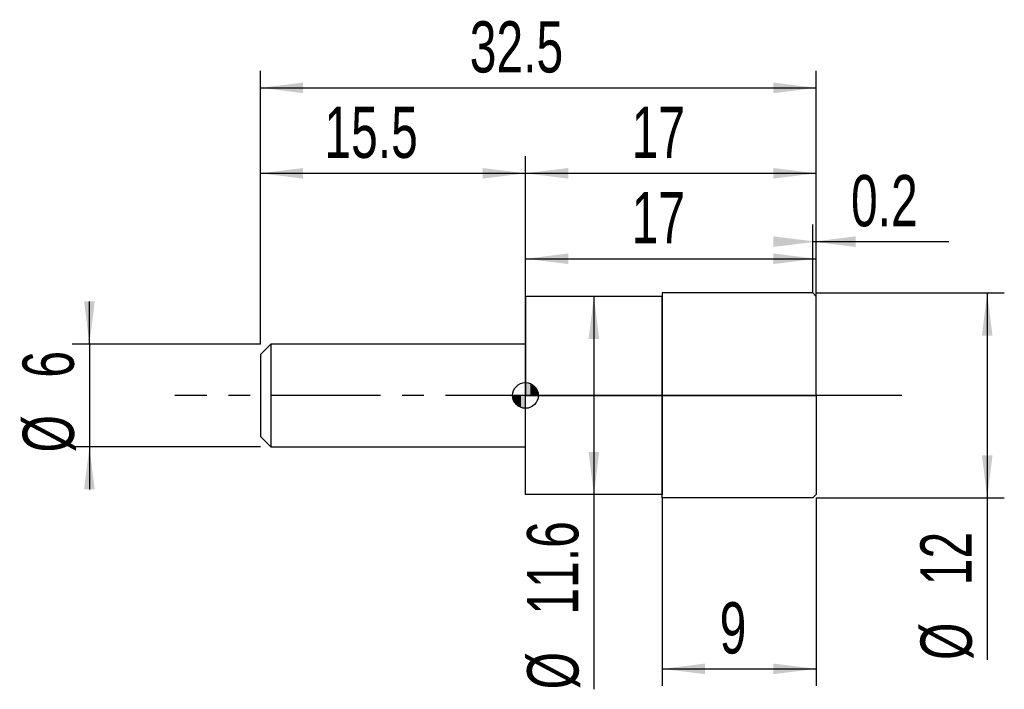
# Model space of a CAD drawing. Extents: x -14.1 to 43.5, y -17.2 to 22.
import ezdxf
from ezdxf.enums import TextEntityAlignment as Align

# ---------------------------------------------------------------- set-up
doc = ezdxf.new("R2010")
doc.units = 0
doc.linetypes.add('CENTER', pattern=[10.16, 6.35, -1.27, 1.27, -1.27])
doc.layers.get('0').update_dxf_attribs({"linetype": 'CONTINUOUS'})
for name, color, linetype in [('1', 4, 'CONTINUOUS'), ('2', 7, 'CONTINUOUS'), ('4', 2, 'CENTER'), ('CUT', 1, 'CONTINUOUS'), ('NOCUT', 7, 'CONTINUOUS'), ('SK1', 4, 'CONTINUOUS'), ('SK2', 7, 'CONTINUOUS'), ('SK4', 2, 'CENTER')]:
    doc.layers.add(name, color=color, linetype=linetype)
doc.dimstyles.new('SLDDIMSTYLE0', dxfattribs={"dimtxt": 3, "dimasz": 2.5, "dimexe": 0, "dimexo": 0.0625, "dimgap": 0.75, "dimtad": 1, "dimrnd": 1e-09, "dimzin": 12, "dimsah": 1, "dimcen": 0.09, "dimazin": 3, "dimtfac": 1, "dimtofl": 0, "dimtmove": 0, "dimatfit": 3})
doc.dimstyles.new('SLDDIMSTYLE1', dxfattribs={"dimtxt": 3, "dimasz": 2.5, "dimexe": 0, "dimexo": 0.0625, "dimgap": 0.75, "dimtad": 1, "dimrnd": 1e-09, "dimsah": 1, "dimcen": 0.09, "dimazin": 3, "dimtfac": 1, "dimtofl": 0, "dimtmove": 0, "dimatfit": 3})
doc.dimstyles.new('SLDDIMSTYLE2', dxfattribs={"dimtxt": 3, "dimasz": 2.5, "dimexe": 0, "dimexo": 0.0625, "dimgap": 0.75, "dimtad": 1, "dimrnd": 1e-09, "dimzin": 12, "dimsah": 1, "dimcen": 0.09, "dimazin": 3, "dimtfac": 1, "dimtmove": 0, "dimatfit": 3})

# ---------------------------------------------------------------- blocks, each defined once
blk = doc.blocks.new('_D')
at = {"layer": '2'}
for p, q in [((23.5, -6), (23.5, -17)), ((32.5, -6), (32.5, -17)), ((23.5, -16), (32.5, -16))]:
    blk.add_line(p, q, dxfattribs=at)
for points in [[(23.5, -16), (26, -16.31), (26, -15.69)], [(32.5, -16), (30, -15.69), (30, -16.31)]]:
    blk.add_solid(points, dxfattribs=at)
at = {"layer": '2', "width": 0.7}
blk.add_text('9', height=3, dxfattribs=at).set_placement((26.854, -16), align=Align.BOTTOM_LEFT)
blk = doc.blocks.new('_D_1')
at = {"layer": '2'}
for p, q in [((32.5, 6), (43.5, 6)), ((42.5, 6), (42.5, -6)), ((32.5, -6), (43.5, -6)), ((42.5, -6), (42.5, -15.479))]:
    blk.add_line(p, q, dxfattribs=at)
for points in [[(42.5, 6), (42.19, 3.5), (42.81, 3.5)], [(42.5, -6), (42.81, -3.5), (42.19, -3.5)]]:
    blk.add_solid(points, dxfattribs=at)
at = {"layer": '2', "width": 0.7}
for s, p in [('12', (42.492, -11.105)), ('%%c', (42.5, -15.479))]:
    blk.add_text(s, height=3, rotation=90, dxfattribs=at).set_placement(p, align=Align.BOTTOM_LEFT)
blk = doc.blocks.new('_D_2')
at = {"layer": '2'}
for p, q in [((15.5, 5.8), (15.5, 9)), ((32.5, 5.8), (32.5, 9)), ((15.5, 8), (32.5, 8))]:
    blk.add_line(p, q, dxfattribs=at)
for points in [[(15.5, 8), (18, 7.69), (18, 8.31)], [(32.5, 8), (30, 8.31), (30, 7.69)]]:
    blk.add_solid(points, dxfattribs=at)
at = {"layer": '2', "width": 0.7}
blk.add_text('17', height=3, dxfattribs=at).set_placement((21.708, 8), align=Align.BOTTOM_LEFT)
blk = doc.blocks.new('_D_3')
at = {"layer": '2'}
for p, q in [((23.5, 5.8), (18.5, 5.8)), ((19.5, 5.8), (19.5, -5.8)), ((23.5, -5.8), (18.5, -5.8)), ((19.5, -5.8), (19.5, -17.197))]:
    blk.add_line(p, q, dxfattribs=at)
for points in [[(19.5, 5.8), (19.19, 3.3), (19.81, 3.3)], [(19.5, -5.8), (19.81, -3.3), (19.19, -3.3)]]:
    blk.add_solid(points, dxfattribs=at)
at = {"layer": '2', "width": 0.7}
for s, p in [('11.6', (19.492, -12.823)), ('%%c', (19.5, -17.197))]:
    blk.add_text(s, height=3, rotation=90, dxfattribs=at).set_placement(p, align=Align.BOTTOM_LEFT)
blk = doc.blocks.new('_D_4')
at = {"layer": '2'}
for p, q in [((32.3, 6), (32.3, 10)), ((32.5, 6), (32.5, 10)), ((32.3, 9), (32.5, 9)), ((32.5, 9), (40.265, 9))]:
    blk.add_line(p, q, dxfattribs=at)
for points in [[(32.5, 9), (30, 9.31), (30, 8.69)], [(32.3, 9), (34.8, 8.69), (34.8, 9.31)]]:
    blk.add_solid(points, dxfattribs=at)
at = {"layer": '2', "width": 0.7}
blk.add_text('0.2', height=3, dxfattribs=at).set_placement((34.535, 9), align=Align.BOTTOM_LEFT)
blk = doc.blocks.new('_D_5')
at = {"layer": 'SK2'}
for p, q in [((0, 3), (0, 19)), ((32.5, 3), (32.5, 19)), ((0, 18), (32.5, 18))]:
    blk.add_line(p, q, dxfattribs=at)
for points in [[(0, 18), (2.5, 17.69), (2.5, 18.31)], [(32.5, 18), (30, 18.31), (30, 17.69)]]:
    blk.add_solid(points, dxfattribs=at)
at = {"layer": 'SK2', "width": 0.7}
blk.add_text('32.5', height=3, dxfattribs=at).set_placement((12.24, 18), align=Align.BOTTOM_LEFT)
blk = doc.blocks.new('_D_6')
at = {"layer": 'SK2'}
for p, q in [((0, 3), (0, 14)), ((15.5, 3), (15.5, 14)), ((0, 13), (15.5, 13))]:
    blk.add_line(p, q, dxfattribs=at)
for points in [[(0, 13), (2.5, 12.69), (2.5, 13.31)], [(15.5, 13), (13, 13.31), (13, 12.69)]]:
    blk.add_solid(points, dxfattribs=at)
at = {"layer": 'SK2', "width": 0.7}
blk.add_text('15.5', height=3, dxfattribs=at).set_placement((3.74, 13), align=Align.BOTTOM_LEFT)
blk = doc.blocks.new('_D_7')
at = {"layer": 'SK2'}
for p, q in [((15.5, 0), (15.5, 14)), ((32.5, 0), (32.5, 14)), ((15.5, 13), (32.5, 13))]:
    blk.add_line(p, q, dxfattribs=at)
for points in [[(15.5, 13), (18, 12.69), (18, 13.31)], [(32.5, 13), (30, 13.31), (30, 12.69)]]:
    blk.add_solid(points, dxfattribs=at)
at = {"layer": 'SK2', "width": 0.7}
blk.add_text('17', height=3, dxfattribs=at).set_placement((21.708, 13), align=Align.BOTTOM_LEFT)
blk = doc.blocks.new('_D_8')
at = {"layer": 'SK2'}
for p, q in [((-10, 3), (-10, 5.5)), ((0, 3), (-11, 3)), ((-10, 3), (-10, -3)), ((0, -3), (-11, -3)), ((-10, -3), (-10, -5.5))]:
    blk.add_line(p, q, dxfattribs=at)
for points in [[(-10, 3), (-9.69, 5.5), (-10.31, 5.5)], [(-10, -3), (-10.31, -5.5), (-9.69, -5.5)]]:
    blk.add_solid(points, dxfattribs=at)
at = {"layer": 'SK2', "width": 0.7}
for s, p in [('6', (-10.008, 1.041)), ('%%c', (-10, -3.333))]:
    blk.add_text(s, height=3, rotation=90, dxfattribs=at).set_placement(p, align=Align.BOTTOM_LEFT)
blk = doc.blocks.new('*U11')
at = {"color": 0, "linetype": 'CONTINUOUS'}
for points in [[(0, 0), (0, 0.75), (0.146, 0)], [(0.146, 0), (0, 0.75), (0.146, 0.736)], [(0.146, 0), (0.146, 0.736), (0.287, 0)], [(0.287, 0), (0.146, 0.736), (0.287, 0.693)], [(0.287, 0), (0.287, 0.693), (0.417, 0)], [(0.417, 0), (0.287, 0.693), (0.417, 0.624)], [(0.417, 0), (0.417, 0.624), (0.53, 0)], [(0.53, 0), (0.417, 0.624), (0.53, 0.53)], [(0.53, 0), (0.53, 0.53), (0.624, 0)], [(0.624, 0), (0.53, 0.53), (0.624, 0.417)], [(0.624, 0), (0.624, 0.417), (0.693, 0)], [(0.693, 0), (0.624, 0.417), (0.693, 0.287)], [(0.693, 0), (0.693, 0.287), (0.736, 0)], [(0.736, 0), (0.693, 0.287), (0.736, 0.146)], [(0.736, 0), (0.736, 0.146), (0.75, 0)]]:
    blk.add_solid(points, dxfattribs=at)
blk = doc.blocks.new('*U12')
at = {"color": 0, "linetype": 'CONTINUOUS'}
for points in [[(-0.739, -0.13), (-0.75, 0), (-0.739, 0)], [(-0.739, -0.13), (-0.739, 0), (-0.705, -0.257)], [(-0.705, -0.257), (-0.739, 0), (-0.705, 0)], [(-0.705, -0.257), (-0.705, 0), (-0.65, -0.375)], [(-0.65, -0.375), (-0.705, 0), (-0.65, 0)], [(-0.65, -0.375), (-0.65, 0), (-0.575, -0.482)], [(-0.575, -0.482), (-0.65, 0), (-0.575, 0)], [(-0.575, -0.482), (-0.575, 0), (-0.482, -0.575)], [(-0.482, -0.575), (-0.575, 0), (-0.482, 0)], [(-0.482, -0.575), (-0.482, 0), (-0.375, -0.65)], [(-0.375, -0.65), (-0.482, 0), (-0.375, 0)], [(-0.375, -0.65), (-0.375, 0), (-0.257, -0.705)], [(-0.257, -0.705), (-0.375, 0), (-0.257, 0)], [(-0.257, -0.705), (-0.257, 0), (-0.13, -0.739)], [(-0.13, -0.739), (-0.257, 0), (-0.13, 0)], [(-0.13, -0.739), (-0.13, 0), (0, -0.75)], [(0, -0.75), (-0.13, 0), (0, 0)]]:
    blk.add_solid(points, dxfattribs=at)
blk = doc.blocks.new('SW_DOWELSYMBOL_0')
at = {"layer": 'SK1', "color": 0}
blk.add_circle((0, 0), 0.75, dxfattribs=at)
at = {"color": 0, "linetype": 'CONTINUOUS'}
for name in ['*U11', '*U12']:
    blk.add_blockref(name, (0, 0), dxfattribs=at)

msp = doc.modelspace()

# ---------------------------------------------------------------- linework, layer by layer
at = {"layer": '1'}
for p, q in [((23.5, 5.8), (15.5, 5.8)), ((15.5, 5.8), (15.5, 3)), ((32.3, 6), (23.5, 6)), ((23.5, 6), (23.5, 0)), ((23.5, 0), (23.5, 5.8)), ((32.5, 5.8), (32.3, 6)), ((32.5, 0), (32.5, 5.8)), ((15.5, 3), (15.5, 0)), ((15.5, -3), (15.5, 0)), ((23.5, -6), (23.5, 0)), ((23.5, 0), (23.5, -5.8)), ((32.5, 0), (32.5, -5.8)), ((15.5, -5.8), (15.5, -3)), ((23.5, -5.8), (15.5, -5.8)), ((32.3, -6), (23.5, -6)), ((32.5, -5.8), (32.3, -6))]:
    msp.add_line(p, q, dxfattribs=at)
at = {"layer": '4'}
msp.add_line((32.5, 0), (15.5, 0), dxfattribs=at)
at = {"layer": 'CUT'}
for p, q in [((32.3, 6), (23.5, 6)), ((23.5, 6), (23.5, 0)), ((32.5, 5.8), (32.3, 6)), ((32.5, 0), (32.5, 5.8)), ((23.5, 0), (32.5, 0))]:
    msp.add_line(p, q, dxfattribs=at)
at = {"layer": 'NOCUT'}
for p, q in [((23.5, 5.8), (15.5, 5.8)), ((15.5, 5.8), (15.5, 3)), ((23.5, 0), (23.5, 5.8)), ((15.5, 3), (15.5, 0)), ((15.5, 0), (23.5, 0))]:
    msp.add_line(p, q, dxfattribs=at)
at = {"layer": 'SK1'}
for p, q in [((0.6, 3), (0, 2.4)), ((15.5, 3), (0.6, 3)), ((0.6, 3), (0.6, -3)), ((0, 2.4), (0, 0)), ((0, 0), (0, -2.4)), ((0, -2.4), (0.6, -3)), ((0.6, -3), (15.5, -3))]:
    msp.add_line(p, q, dxfattribs=at)
msp.add_circle((15.5, 0), 0.75, dxfattribs=at)
at = {"layer": 'SK4'}
msp.add_line((37.5, 0), (-5, 0), dxfattribs=at)

# ---------------------------------------------------------------- block references
at = {"layer": 'SK1'}
msp.add_blockref('SW_DOWELSYMBOL_0', (15.5, 0), dxfattribs=at)

# ---------------------------------------------------------------- texts
at = {"layer": 'SK2', "width": 0.7}
msp.add_text('AP1', height=0.05, dxfattribs=at).set_placement((15.5, -0.018), align=Align.BOTTOM_LEFT)

# ---------------------------------------------------------------- dimensions: what is measured, and where the dimension line sits
at = {"layer": '2'}
for base, p1, p2, dimstyle, picture, middle in [((32.5, 9), (32.3, 6), (32.5, 6), 'SLDDIMSTYLE1', '_D_4', (37.4, 9)), ((32.5, 8), (15.5, 5.8), (32.5, 5.8), 'SLDDIMSTYLE0', '_D_2', (24, 8)), ((32.5, -16), (23.5, -6), (32.5, -6), 'SLDDIMSTYLE0', '_D', (28, -16))]:
    dim = msp.add_linear_dim(base=base, p1=p1, p2=p2, dimstyle=dimstyle, dxfattribs=at)
    dim.commit()
    dim.dimension.update_dxf_attribs({"geometry": picture, "text_midpoint": middle, "dimtype": 160})
for base, p1, p2, picture, middle in [((19.5, -5.8), (23.5, 5.8), (23.5, -5.8), '_D_3', (19.5, -11)), ((42.5, -6), (32.5, 6), (32.5, -6), '_D_1', (42.5, -11))]:
    dim = msp.add_linear_dim(base=base, p1=p1, p2=p2, angle=90, text='%%c<>', dimstyle='SLDDIMSTYLE0', dxfattribs=at)
    dim.commit()
    dim.dimension.update_dxf_attribs({"geometry": picture, "text_midpoint": middle, "dimtype": 160})
at = {"layer": 'SK2'}
for base, p1, p2, picture, middle in [((32.5, 18), (0, 3), (32.5, 3), '_D_5', (16.25, 18)), ((15.5, 13), (0, 3), (15.5, 3), '_D_6', (7.75, 13)), ((32.5, 13), (15.5, 0), (32.5, 0), '_D_7', (24, 13))]:
    dim = msp.add_linear_dim(base=base, p1=p1, p2=p2, dimstyle='SLDDIMSTYLE0', dxfattribs=at)
    dim.commit()
    dim.dimension.update_dxf_attribs({"geometry": picture, "text_midpoint": middle, "dimtype": 160})
dim = msp.add_linear_dim(base=(-10, -3), p1=(0, 3), p2=(0, -3), angle=90, text='%%c<>', dimstyle='SLDDIMSTYLE2', dxfattribs=at)
dim.commit()
dim.dimension.update_dxf_attribs({"geometry": '_D_8', "text_midpoint": (-10, 0), "dimtype": 160})

doc.saveas('drawing.dxf')
